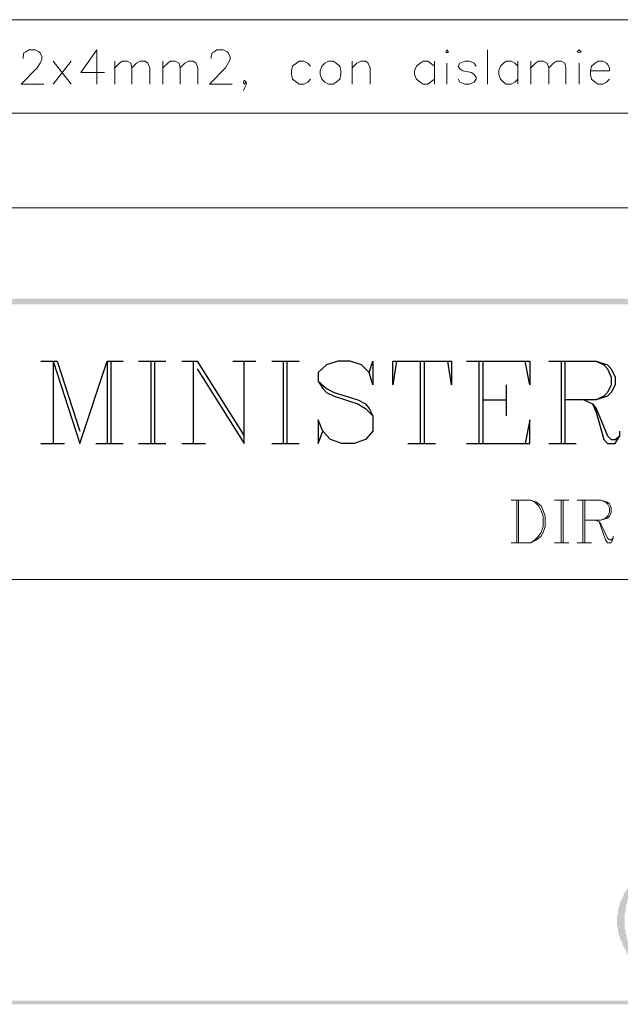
# Model space of a CAD drawing. Header units: millimetres. Extents: x 7 to 203, y 3 to 294.
# Tile 4 of 15: x 56 to 82, y 3 to 47. Entities that reach past the tile are written whole.
import ezdxf

# ---------------------------------------------------------------- set-up
doc = ezdxf.new("R2010")
doc.units = ezdxf.units.MM
doc.layers.add('DGE_CONTORNOS', color=7, linetype='Continuous', lineweight=0)
doc.layers.add('DGE_RELLENO', color=7, linetype='Continuous', lineweight=0)

msp = doc.modelspace()

# ---------------------------------------------------------------- hatches: boundary and pattern name
at = {"layer": 'DGE_RELLENO', "true_color": 0x000000}
for points in [[(6.6887, 34.5723), (6.5617, 34.8263), (203.1577, 34.5723)], [(6.5617, 34.8263), (203.1577, 34.5723), (203.2847, 34.8263)], [(83.2273, 8.7066), (82.9733, 8.7066), (82.9733, 8.6643), (82.931, 8.622), (82.8887, 8.5373), (82.8463, 8.4949), (82.804, 8.4103), (82.7617, 8.3679), (82.7193, 8.2833), (82.677, 8.2409), (82.6347, 8.1563), (82.6347, 8.114), (82.5923, 8.0293), (82.55, 7.9869), (82.55, 7.9023), (82.5077, 7.8599), (82.4653, 7.7753), (82.4653, 7.6906), (82.423, 7.6483), (82.423, 7.5636), (82.3807, 7.4789), (82.3807, 7.2673), (82.3383, 7.2249), (82.3383, 6.7593), (82.3807, 6.6746), (82.3807, 6.463), (82.423, 6.4206), (82.423, 6.3359), (82.4653, 6.2513), (82.4653, 6.2089), (82.5077, 6.1243), (82.55, 6.0396), (82.5923, 5.955), (82.5923, 5.8703), (82.6347, 5.8279), (82.677, 5.7433), (82.7193, 5.7009), (82.7617, 5.6163), (82.7617, 5.5739), (82.804, 5.4893), (82.8463, 5.447), (82.8887, 5.4046), (82.931, 5.3199), (82.9733, 5.2776), (83.2273, 5.2776), (83.185, 5.2776), (83.1427, 5.3623), (83.1003, 5.4046), (83.1003, 5.4893), (83.058, 5.5739), (83.0157, 5.6163), (82.9733, 5.7009), (82.931, 5.7433), (82.931, 5.8279), (82.8887, 5.9126), (82.8463, 5.955), (82.8463, 6.0396), (82.804, 6.082), (82.804, 6.1666), (82.7617, 6.2513), (82.7617, 6.3783), (82.7193, 6.4206), (82.7193, 6.59), (82.677, 6.6323), (82.677, 7.3096), (82.7193, 7.3519), (82.7193, 7.5636), (82.7617, 7.6483), (82.7617, 7.7329), (82.804, 7.8176), (82.804, 7.9023), (82.8463, 7.9446), (82.8887, 8.0293), (82.8887, 8.114), (82.931, 8.1563), (82.931, 8.1986), (82.9733, 8.2833), (83.0157, 8.3256), (83.0157, 8.3679), (83.058, 8.4526), (83.1003, 8.5373), (83.1427, 8.622)], [(203.2847, 3.2456), (203.1153, 3.415), (6.5617, 3.2456)], [(203.1153, 3.415), (6.5617, 3.2456), (6.731, 3.415)], [(203.2847, 3.2456), (203.1577, 3.3726), (6.5617, 3.2456)], [(203.1577, 3.3726), (6.5617, 3.2456), (6.6887, 3.3726)]]:
    msp.add_hatch(color=7, dxfattribs=at).paths.add_polyline_path(points, flags=0)

# ---------------------------------------------------------------- linework, layer by layer
at = {"layer": 'DGE_CONTORNOS', "lineweight": 5}
for points in [[(6.5617, 47.3147), (203.2847, 47.3147)], [(6.5617, 43.1237), (203.2847, 43.1237)], [(6.5617, 38.8903), (203.2847, 38.8903)], [(77.597, 25.8093), (78.486, 25.8093), (78.74, 25.7246), (78.9517, 25.5553), (79.0363, 25.3436), (79.121, 25.0896), (79.121, 24.6239), (79.0363, 24.3699), (78.9517, 24.2006), (78.74, 24.0313), (78.486, 23.9043), (77.597, 23.9043)], [(77.851, 25.8093), (77.851, 23.9043)], [(77.9357, 25.8093), (77.9357, 23.9043)], [(78.486, 25.8093), (78.6553, 25.7246), (78.8247, 25.5553), (78.9517, 25.3436), (79.0363, 25.0896), (79.0363, 24.6239), (78.9517, 24.3699), (78.8247, 24.2006), (78.6553, 24.0313), (78.486, 23.9043)], [(79.5443, 25.8093), (80.1793, 25.8093)], [(79.8407, 25.8093), (79.8407, 23.9043)], [(79.9253, 25.8093), (79.9253, 23.9043)], [(80.5603, 25.8093), (81.6187, 25.8093), (81.915, 25.7246), (81.9997, 25.64), (82.0843, 25.4706), (82.0843, 25.2589), (81.9997, 25.0896), (81.915, 25.005), (81.6187, 24.9203), (80.899, 24.9203)], [(80.8143, 25.8093), (80.8143, 23.9043)], [(80.899, 25.8093), (80.899, 23.9043)], [(81.6187, 25.8093), (81.8303, 25.7246), (81.915, 25.64), (81.9997, 25.4706), (81.9997, 25.2589), (81.915, 25.0896), (81.8303, 25.005), (81.6187, 24.9203)], [(81.3647, 24.9203), (81.534, 24.8356), (81.6187, 24.7509), (81.915, 24.1159), (81.9997, 24.0313), (82.0843, 24.0313), (82.169, 24.1159)], [(81.534, 24.8356), (81.6187, 24.6239), (81.8303, 24.0313), (81.915, 23.9043), (82.0843, 23.9043), (82.169, 24.1159), (82.169, 24.2006)], [(79.5443, 23.9043), (80.1793, 23.9043)], [(80.5603, 23.9043), (81.1953, 23.9043)]]:
    msp.add_lwpolyline(points, dxfattribs=at)
at = {"layer": 'DGE_CONTORNOS', "lineweight": 13}
for points in [[(55.753, 45.579), (55.753, 45.6637), (55.7953, 45.833), (55.88, 45.8754), (56.007, 45.96), (56.3033, 45.96), (56.4727, 45.8754), (56.515, 45.833), (56.5997, 45.6637), (56.5997, 45.5367), (56.515, 45.3674), (56.388, 45.1557), (55.6683, 44.436), (56.6843, 44.436)], [(59.055, 45.96), (58.3353, 44.944), (59.3937, 44.944)], [(59.055, 45.96), (59.055, 44.436)], [(64.1773, 45.579), (64.1773, 45.6637), (64.2197, 45.833), (64.3043, 45.8754), (64.4313, 45.96), (64.7277, 45.96), (64.897, 45.8754), (64.9393, 45.833), (65.024, 45.6637), (65.024, 45.5367), (64.9393, 45.3674), (64.8123, 45.1557), (64.0927, 44.436), (65.1087, 44.436)], [(74.676, 45.8754), (74.7183, 45.96), (74.803, 45.8754), (74.7183, 45.833), (74.676, 45.8754)], [(76.5387, 45.96), (76.5387, 44.436)], [(80.5603, 45.8754), (80.645, 45.96), (80.7297, 45.8754), (80.645, 45.833), (80.5603, 45.8754)], [(57.1077, 45.452), (57.912, 44.436)], [(57.912, 45.452), (57.1077, 44.436)], [(59.8593, 45.452), (59.8593, 44.436)], [(59.8593, 45.1557), (60.071, 45.3674), (60.198, 45.452), (60.4097, 45.452), (60.579, 45.3674), (60.6213, 45.1557), (60.6213, 44.436)], [(60.6213, 45.1557), (60.833, 45.3674), (61.0023, 45.452), (61.214, 45.452), (61.341, 45.3674), (61.4257, 45.1557), (61.4257, 44.436)], [(62.0183, 45.452), (62.0183, 44.436)], [(62.0183, 45.1557), (62.23, 45.3674), (62.357, 45.452), (62.5687, 45.452), (62.738, 45.3674), (62.7803, 45.1557), (62.7803, 44.436)], [(62.7803, 45.1557), (62.992, 45.3674), (63.1613, 45.452), (63.373, 45.452), (63.5, 45.3674), (63.5847, 45.1557), (63.5847, 44.436)], [(68.6223, 45.2404), (68.4953, 45.3674), (68.326, 45.452), (68.1143, 45.452), (67.9873, 45.3674), (67.818, 45.2404), (67.7757, 45.0287), (67.7757, 44.8594), (67.818, 44.6477), (67.9873, 44.5207), (68.1143, 44.436), (68.326, 44.436), (68.4953, 44.5207), (68.6223, 44.6477)], [(69.4267, 45.452), (69.2573, 45.3674), (69.1303, 45.2404), (69.0457, 45.0287), (69.0457, 44.8594), (69.1303, 44.6477), (69.2573, 44.5207), (69.4267, 44.436), (69.6383, 44.436), (69.7653, 44.5207), (69.9347, 44.6477), (69.977, 44.8594), (69.977, 45.0287), (69.9347, 45.2404), (69.7653, 45.3674), (69.6383, 45.452), (69.4267, 45.452)], [(70.485, 45.452), (70.485, 44.436)], [(70.485, 45.1557), (70.6967, 45.3674), (70.866, 45.452), (71.0777, 45.452), (71.2047, 45.3674), (71.2893, 45.1557), (71.2893, 44.436)], [(74.168, 45.2404), (73.9987, 45.3674), (73.8717, 45.452), (73.66, 45.452), (73.533, 45.3674), (73.3637, 45.2404), (73.279, 45.0287), (73.279, 44.8594), (73.3637, 44.6477), (73.533, 44.5207), (73.66, 44.436), (73.8717, 44.436), (73.9987, 44.5207), (74.168, 44.6477)], [(74.168, 45.452), (74.168, 44.436)], [(76.0307, 45.2404), (75.946, 45.3674), (75.7343, 45.452), (75.5227, 45.452), (75.311, 45.3674), (75.2263, 45.2404), (75.311, 45.1134), (75.438, 45.0287), (75.819, 44.944), (75.946, 44.8594), (76.0307, 44.7324), (76.0307, 44.6477), (75.946, 44.5207), (75.7343, 44.436), (75.5227, 44.436), (75.311, 44.5207), (75.2263, 44.6477)], [(77.8933, 45.2404), (77.7663, 45.3674), (77.597, 45.452), (77.3853, 45.452), (77.2583, 45.3674), (77.1313, 45.2404), (77.0467, 45.0287), (77.0467, 44.8594), (77.1313, 44.6477), (77.2583, 44.5207), (77.3853, 44.436), (77.597, 44.436), (77.7663, 44.5207), (77.8933, 44.6477)], [(77.8933, 45.452), (77.8933, 44.436)], [(78.486, 45.452), (78.486, 44.436)], [(78.486, 45.1557), (78.6977, 45.3674), (78.8247, 45.452), (79.0363, 45.452), (79.2057, 45.3674), (79.2903, 45.1557), (79.2903, 44.436)], [(79.2903, 45.1557), (79.502, 45.3674), (79.629, 45.452), (79.8407, 45.452), (80.01, 45.3674), (80.0523, 45.1557), (80.0523, 44.436)], [(81.153, 45.0287), (81.9997, 45.0287), (81.9997, 45.1557), (81.915, 45.325), (81.8727, 45.3674), (81.7033, 45.452), (81.4917, 45.452), (81.3647, 45.3674), (81.1953, 45.2404), (81.153, 45.0287), (81.153, 44.8594), (81.1953, 44.6477), (81.3647, 44.5207), (81.4917, 44.436), (81.7033, 44.436), (81.8727, 44.5207), (81.9997, 44.6477)], [(74.7183, 45.3674), (74.7183, 44.436)], [(80.645, 45.3674), (80.645, 44.436)], [(65.7437, 44.5207), (65.659, 44.6054), (65.6167, 44.5207), (65.659, 44.436), (65.7437, 44.5207), (65.7437, 44.3937), (65.659, 44.2244), (65.6167, 44.1397)]]:
    msp.add_lwpolyline(points, dxfattribs=at)
at = {"layer": 'DGE_CONTORNOS', "lineweight": 25}
for points in [[(56.5573, 32.0323), (57.277, 32.0323)], [(57.1077, 32.0323), (57.1077, 28.3493)], [(57.1077, 32.0323), (58.293, 28.3493), (59.5207, 32.0323), (59.5207, 28.3493)], [(57.277, 32.0323), (58.293, 28.8996)], [(59.5207, 32.0323), (60.2403, 32.0323)], [(59.69, 32.0323), (59.69, 28.3493)], [(60.9177, 32.0323), (62.1453, 32.0323)], [(61.468, 32.0323), (61.468, 28.3493)], [(61.6373, 32.0323), (61.6373, 28.3493)], [(62.865, 32.0323), (63.5423, 32.0323)], [(63.373, 32.0323), (63.373, 28.3493)], [(63.5423, 32.0323), (65.659, 28.688)], [(63.5423, 31.6936), (65.659, 28.3493), (65.659, 32.0323)], [(65.151, 32.0323), (66.167, 32.0323)], [(66.8867, 32.0323), (68.1143, 32.0323)], [(67.3947, 32.0323), (67.3947, 28.3493)], [(67.564, 32.0323), (67.564, 28.3493)], [(71.247, 31.5243), (71.4163, 32.0323), (71.4163, 30.9739), (71.247, 31.5243), (70.9083, 31.863), (70.4003, 32.0323), (69.85, 32.0323), (69.342, 31.863), (68.961, 31.5243), (68.961, 31.1433), (69.1727, 30.8046), (69.342, 30.6353), (69.6807, 30.4659), (70.739, 30.1273), (71.0777, 29.9156), (71.4163, 29.5769)], [(72.4747, 32.0323), (72.3053, 30.9739), (72.3053, 32.0323), (74.93, 32.0323), (74.93, 30.9739), (74.7607, 32.0323)], [(73.533, 32.0323), (73.533, 28.3493)], [(73.7023, 32.0323), (73.7023, 28.3493)], [(75.6073, 32.0323), (78.4437, 32.0323), (78.4437, 30.9739), (78.232, 32.0323)], [(76.1577, 32.0323), (76.1577, 28.3493)], [(76.327, 32.0323), (76.327, 28.3493)], [(79.2903, 32.0323), (81.407, 32.0323), (81.915, 31.863), (82.0843, 31.6936), (82.2537, 31.3126), (82.2537, 30.9739), (82.0843, 30.6353), (81.915, 30.4659), (81.407, 30.2966), (80.01, 30.2966)], [(79.8407, 32.0323), (79.8407, 28.3493)], [(80.01, 32.0323), (80.01, 28.3493)], [(81.407, 32.0323), (81.7457, 31.863), (81.915, 31.6936), (82.0843, 31.3126), (82.0843, 30.9739), (81.915, 30.6353), (81.7457, 30.4659), (81.407, 30.2966)], [(68.961, 31.1433), (69.342, 30.8046), (69.6807, 30.6353), (70.739, 30.2966), (71.0777, 30.1273), (71.247, 29.9156), (71.4163, 29.5769), (71.4163, 28.8996), (71.0777, 28.5186), (70.5697, 28.3493), (70.0193, 28.3493), (69.5113, 28.5186), (69.1727, 28.8996), (68.961, 29.4076), (68.961, 28.3493), (69.1727, 28.8996)], [(77.3853, 30.9739), (77.3853, 29.5769)], [(76.327, 30.2966), (77.3853, 30.2966)], [(80.8567, 30.2966), (81.2377, 30.1273), (81.407, 29.9156), (81.915, 28.688), (82.0843, 28.5186), (82.2537, 28.5186), (82.4653, 28.688)], [(81.2377, 30.1273), (81.407, 29.7463), (81.7457, 28.5186), (81.915, 28.3493), (82.2537, 28.3493), (82.4653, 28.688), (82.4653, 28.8996)], [(75.6073, 28.3493), (78.4437, 28.3493), (78.4437, 29.4076), (78.232, 28.3493)], [(56.5573, 28.3493), (57.6157, 28.3493)], [(59.0127, 28.3493), (60.2403, 28.3493)], [(60.9177, 28.3493), (62.1453, 28.3493)], [(62.865, 28.3493), (63.9233, 28.3493)], [(66.8867, 28.3493), (68.1143, 28.3493)], [(72.9827, 28.3493), (74.2103, 28.3493)], [(79.2903, 28.3493), (80.518, 28.3493)]]:
    msp.add_lwpolyline(points, dxfattribs=at)
at = {"layer": 'DGE_CONTORNOS', "lineweight": 9}
msp.add_lwpolyline([(6.5617, 22.2533), (203.2847, 22.2533)], dxfattribs=at)

doc.saveas('drawing.dxf')
